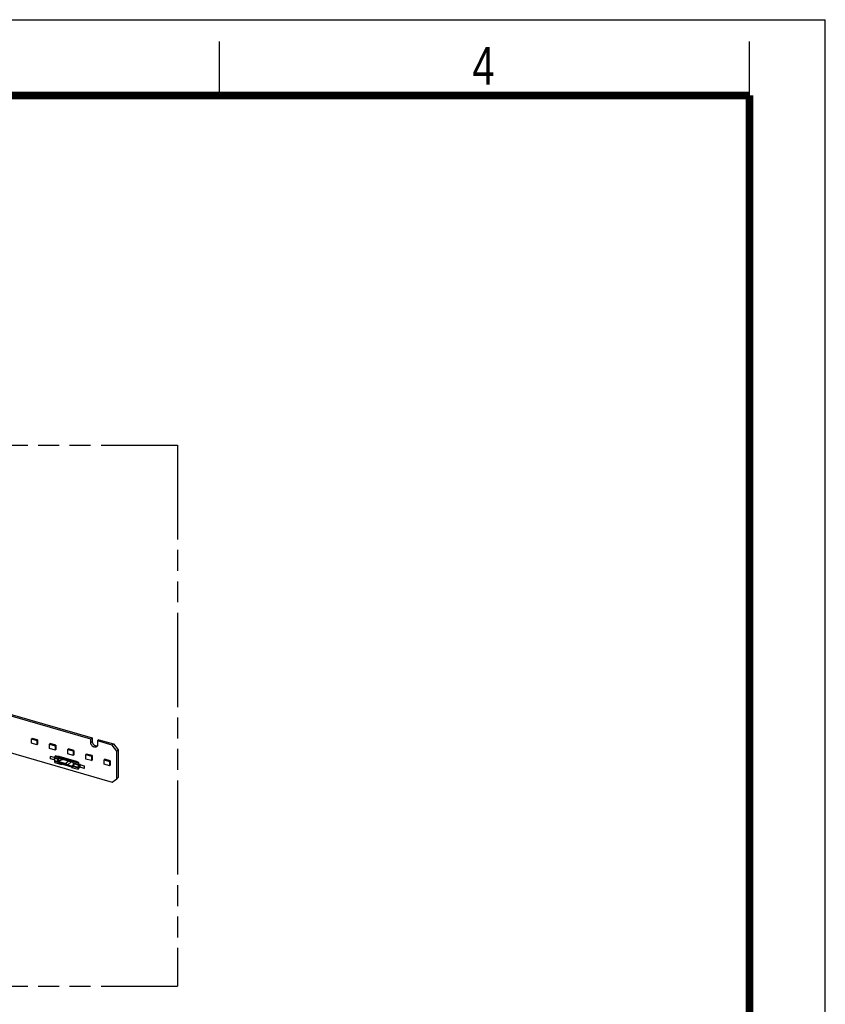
# Model space of a CAD drawing. Header units: millimetres. Extents: x 0 to 210, y 0 to 297.
# Tile 49 of 49: x 136 to 210, y 206 to 297. Entities that reach past the tile are written whole.
import ezdxf

# ---------------------------------------------------------------- set-up
doc = ezdxf.new("R2010")
doc.units = ezdxf.units.MM
doc.header["$LTSCALE"] = 19.36
doc.linetypes.add('PHANTOM', pattern=[0.8, 0.45, -0.05, 0.1, -0.05, 0.1, -0.05])
doc.layers.get('0').update_dxf_attribs({"linetype": 'CONTINUOUS'})
doc.layers.add('DEFAULT_3', color=7, linetype='PHANTOM')
doc.styles.add('TEXTSTYLE_2', font='txt', dxfattribs={"width": 0.75})

msp = doc.modelspace()

# ---------------------------------------------------------------- linework, layer by layer
at = {"color": 2, "linetype": 'Continuous'}
for p, q in [((0, 297), (210, 297)), ((210, 0), (210, 297)), ((154, 290), (154, 295)), ((203, 290), (203, 295))]:
    msp.add_line(p, q, dxfattribs=at)
at = {"color": 7, "linetype": 'Continuous'}
for p, q in [((64.2592, 249.5882), (144.0776, 226.5466)), ((142.1074, 230.5217), (124.6859, 235.5509)), ((124.8234, 235.67), (142.2449, 230.6408)), ((136.6914, 230.5841), (136.6289, 230.5299)), ((136.6289, 230.5299), (137.1341, 230.3841)), ((136.6289, 230.1258), (136.6289, 230.5299)), ((137.1966, 230.4382), (136.6914, 230.5841)), ((137.1341, 230.3841), (137.1966, 230.4382)), ((137.1341, 230.3841), (137.1341, 229.98)), ((137.1966, 230.4382), (137.1966, 230.0341)), ((142.2449, 230.6408), (142.1074, 230.5217)), ((142.1074, 230.1753), (142.1074, 230.5217)), ((142.2449, 230.6408), (142.2449, 230.2944)), ((142.8655, 230.4616), (142.728, 230.3426)), ((144.0776, 229.953), (142.728, 230.3426)), ((142.728, 230.3426), (142.728, 229.9962)), ((142.8655, 230.4616), (144.215, 230.0721)), ((137.1341, 229.98), (136.6289, 230.1258)), ((137.1341, 229.98), (137.1966, 230.0341)), ((138.3675, 230.1002), (138.305, 230.0461)), ((138.305, 230.0461), (138.8101, 229.9003)), ((138.305, 229.642), (138.305, 230.0461)), ((138.8101, 229.4961), (138.305, 229.642)), ((138.8726, 229.9544), (138.3675, 230.1002)), ((138.8101, 229.9003), (138.8726, 229.9544)), ((138.8101, 229.9003), (138.8101, 229.4961)), ((138.8101, 229.4961), (138.8726, 229.5503)), ((138.8726, 229.9544), (138.8726, 229.5503)), ((140.0435, 229.6164), (139.981, 229.5623)), ((139.981, 229.5623), (140.4862, 229.4165)), ((139.981, 229.1581), (139.981, 229.5623)), ((140.5487, 229.4706), (140.0435, 229.6164)), ((140.4862, 229.4165), (140.5487, 229.4706)), ((140.4862, 229.4165), (140.4862, 229.0123)), ((140.5487, 229.4706), (140.5487, 229.0664)), ((144.215, 230.0721), (144.0776, 229.953)), ((144.5106, 229.395), (144.0776, 229.953)), ((144.215, 230.0721), (144.6481, 229.5141)), ((144.6481, 229.5141), (144.5106, 229.395)), ((144.5106, 226.8546), (144.5106, 229.395)), ((144.6481, 229.5141), (144.6481, 226.9737)), ((139.1629, 228.9324), (140.7506, 228.4741)), ((140.4862, 229.0123), (139.981, 229.1581)), ((140.4862, 229.0123), (140.5487, 229.0664)), ((141.7195, 229.1326), (141.657, 229.0785)), ((141.657, 229.0785), (142.1622, 228.9326)), ((141.657, 228.6743), (141.657, 229.0785)), ((142.1622, 228.5285), (141.657, 228.6743)), ((142.2247, 228.9867), (141.7195, 229.1326)), ((142.1622, 228.9326), (142.2247, 228.9867)), ((142.1622, 228.9326), (142.1622, 228.5285)), ((142.1622, 228.5285), (142.2247, 228.5826)), ((142.2247, 228.9867), (142.2247, 228.5826)), ((143.3919, 228.6498), (143.3295, 228.5957)), ((143.3295, 228.5957), (143.8346, 228.4498)), ((143.3295, 228.1915), (143.3295, 228.5957)), ((143.8971, 228.504), (143.3919, 228.6498)), ((143.8346, 228.4498), (143.8971, 228.504)), ((143.8346, 228.4498), (143.8346, 228.0457)), ((143.8971, 228.504), (143.8971, 228.0998)), ((140.3295, 227.9606), (139.4995, 228.2002)), ((143.8346, 228.0457), (143.3295, 228.1915)), ((143.8346, 228.0457), (143.8971, 228.0998)), ((144.0776, 226.5466), (144.5106, 226.8546)), ((144.6481, 226.9737), (144.5106, 226.8546))]:
    msp.add_line(p, q, dxfattribs=at)
at = {"color": 9, "linetype": 'Continuous'}
for p, q in [((142.2449, 230.2944), (142.1074, 230.1753)), ((138.7301, 228.8192), (138.7301, 228.6027)), ((138.7984, 228.5156), (138.7984, 228.7321)), ((138.8007, 228.768), (138.8007, 228.7828)), ((139.0418, 228.6619), (139.0418, 228.4454)), ((139.1684, 228.4565), (139.1684, 228.673)), ((139.4574, 228.6715), (139.4574, 228.6287)), ((139.5207, 228.6343), (139.5207, 228.668)), ((139.7122, 228.7739), (139.6757, 228.7423)), ((140.5325, 228.015), (140.5325, 228.2315)), ((140.9491, 228.1113), (140.9491, 227.8948)), ((141.0724, 228.1206), (141.0724, 227.9041)), ((141.1341, 227.9087), (141.1341, 228.1252))]:
    msp.add_line(p, q, dxfattribs=at)
at = {"color": 6, "linetype": 'Continuous'}
for p, q in [((138.3943, 228.945), (138.3693, 228.9234)), ((138.7301, 228.8192), (138.3693, 228.9234)), ((138.3693, 228.7069), (138.3693, 228.9234)), ((138.7301, 228.6027), (138.3693, 228.7069)), ((138.3943, 228.945), (138.7551, 228.8409)), ((138.7484, 228.7754), (138.7484, 228.5589)), ((138.7851, 228.9224), (138.8518, 228.9801)), ((139.4058, 228.7432), (138.7851, 228.9224)), ((138.7851, 228.9224), (138.7851, 228.7961)), ((139.0882, 228.7086), (138.7851, 228.7961)), ((138.8018, 228.493), (138.7851, 228.4786)), ((138.7851, 228.4786), (139.0882, 228.3911)), ((138.7851, 228.3523), (138.7851, 228.4786)), ((139.0418, 228.6619), (138.7984, 228.7321)), ((139.0418, 228.4454), (138.7984, 228.5156)), ((138.8018, 228.7817), (138.8018, 228.7913)), ((138.9173, 228.7483), (138.8018, 228.7817)), ((138.8018, 228.493), (138.8018, 228.5147)), ((138.8018, 228.493), (139.1049, 228.4055)), ((138.8051, 228.7807), (138.8051, 228.7629)), ((138.8185, 228.7769), (138.8185, 228.7554)), ((138.8234, 228.7538), (139.1049, 228.6725)), ((139.7078, 228.733), (138.8518, 228.9801)), ((139.0839, 228.9131), (139.1125, 228.9379)), ((139.4058, 228.6566), (139.0882, 228.7483)), ((139.0882, 228.7086), (139.0882, 228.7483)), ((139.0882, 228.7086), (139.1049, 228.723)), ((139.0882, 228.3911), (139.1049, 228.4055)), ((139.1049, 228.6725), (139.1049, 228.723)), ((139.118, 228.6839), (139.1049, 228.6725)), ((139.1049, 228.4055), (139.1049, 228.4391)), ((139.1281, 228.3859), (139.1549, 228.4416)), ((139.1834, 228.7208), (139.1301, 228.6891)), ((139.1549, 228.4416), (139.1804, 228.4636)), ((139.1549, 228.4416), (139.8044, 228.2541)), ((139.1684, 228.673), (139.2274, 228.7081)), ((139.4574, 228.6287), (139.1684, 228.4565)), ((139.4058, 228.7432), (139.5058, 228.7721)), ((139.4058, 228.6566), (139.4058, 228.7432)), ((139.4856, 228.6797), (139.4058, 228.6566)), ((139.8044, 228.5861), (139.4829, 228.6789)), ((139.5058, 228.6732), (139.4856, 228.6797)), ((140.3295, 228.5343), (139.5058, 228.7721)), ((139.5058, 228.6732), (139.5058, 228.7721)), ((139.8632, 228.5701), (139.5058, 228.6732)), ((140.3512, 228.3945), (139.5207, 228.6343)), ((139.7078, 228.733), (139.7443, 228.7646)), ((139.8632, 228.5701), (139.8044, 228.5861)), ((140.0628, 228.4778), (139.8044, 228.2541)), ((139.8632, 228.5701), (139.9763, 228.5677)), ((140.3295, 228.4657), (139.9763, 228.5677)), ((139.9763, 228.1347), (140.295, 228.4108)), ((140.3295, 228.408), (140.3295, 228.5343)), ((140.9358, 228.3016), (140.3295, 228.4766)), ((140.3295, 228.408), (140.3512, 228.4018)), ((140.3512, 228.4018), (140.3512, 228.3837)), ((140.4915, 228.5068), (140.528, 228.5384)), ((141.0024, 228.3593), (140.4915, 228.5068)), ((140.553, 228.5311), (140.5165, 228.4996)), ((140.7326, 228.4793), (140.6961, 228.4477)), ((138.7851, 228.3523), (139.4058, 228.1731)), ((139.0882, 228.3514), (139.0882, 228.3911)), ((139.1281, 228.3859), (139.0882, 228.3514)), ((139.0882, 228.3514), (139.4058, 228.2597)), ((139.1281, 228.3859), (139.4856, 228.2827)), ((139.4058, 228.2597), (139.4856, 228.2827)), ((139.4058, 228.2597), (139.4058, 228.1731)), ((139.5058, 228.202), (139.4058, 228.1731)), ((139.5058, 228.3008), (139.4856, 228.2827)), ((139.5058, 228.3008), (139.8632, 228.1977)), ((139.5058, 228.3008), (139.5058, 228.202)), ((139.5058, 228.202), (140.3295, 227.9642)), ((139.8632, 228.1977), (139.8044, 228.2541)), ((139.9763, 228.1347), (139.8632, 228.1977)), ((139.9763, 228.1347), (140.3295, 228.0327)), ((140.3295, 228.0327), (140.3295, 227.9064)), ((140.3512, 227.9688), (140.3295, 227.975)), ((140.3295, 227.9064), (140.9358, 227.7314)), ((140.5172, 228.3358), (140.3512, 228.3837)), ((140.3911, 228.0213), (140.3512, 227.9868)), ((140.3512, 227.9868), (140.5172, 227.9389)), ((140.3512, 227.9868), (140.3512, 227.9688)), ((140.3911, 228.0213), (140.4179, 228.077)), ((140.3911, 228.0213), (140.5227, 227.9833)), ((140.4825, 228.133), (140.4179, 228.077)), ((140.4825, 228.0583), (140.4179, 228.077)), ((140.4825, 228.2749), (140.4825, 228.0583)), ((140.5172, 228.3313), (140.4885, 228.292)), ((140.5172, 228.3358), (140.5172, 228.2961)), ((140.9358, 228.1753), (140.5172, 228.2961)), ((140.5338, 227.993), (140.5172, 227.9786)), ((140.5172, 227.9786), (140.9358, 227.8577)), ((140.5172, 227.9786), (140.5172, 227.9389)), ((140.9491, 228.1113), (140.5325, 228.2315)), ((140.9491, 227.8948), (140.5325, 228.015)), ((140.5338, 228.26), (140.5338, 228.2913)), ((140.5338, 228.26), (140.9741, 228.1329)), ((140.5338, 228.0147), (140.5338, 227.993)), ((140.5338, 227.993), (140.9524, 227.8722)), ((140.9358, 228.3016), (141.0024, 228.3593)), ((140.9358, 228.3016), (140.9358, 228.1753)), ((140.9358, 228.1753), (140.9524, 228.1897)), ((140.9524, 227.8722), (140.9358, 227.8577)), ((140.9358, 227.7314), (140.9358, 227.8577)), ((141.0024, 227.7892), (140.9358, 227.7314)), ((140.9524, 228.1897), (140.9524, 228.1392)), ((140.9524, 227.8722), (140.9524, 227.8939)), ((141.0024, 228.1297), (141.0024, 228.3593)), ((141.0024, 227.7892), (141.0024, 227.8881)), ((141.4949, 228.0211), (141.1341, 228.1252)), ((141.4949, 227.8046), (141.1341, 227.9087)), ((141.1591, 228.1469), (141.5199, 228.0427)), ((141.4949, 228.0211), (141.5199, 228.0427)), ((141.4949, 228.0211), (141.4949, 227.8046)), ((141.4949, 227.8046), (141.5199, 227.8262)), ((141.5199, 227.8262), (141.5199, 228.0427))]:
    msp.add_line(p, q, dxfattribs=at)
at = {"color": 7, "linetype": 'Continuous', "const_width": 0.7}
for points in [[(7, 290), (203, 290)], [(203, 7), (203, 290)]]:
    msp.add_lwpolyline(points, dxfattribs=at)
at = {"color": 6, "linetype": 'Continuous'}
msp.add_arc((138.7724, 228.8003), 0.0332, 328.289237, 332.193213, dxfattribs=at)
at = {"color": 7, "linetype": 'Continuous'}
for points, knots in [([(142.2449, 230.2944), (142.2449, 230.2807), (142.2467, 230.2528), (142.2546, 230.2109), (142.2676, 230.1689), (142.2915, 230.1134), (142.3243, 230.0611), (142.3644, 230.014), (142.3978, 229.9818), (142.4339, 229.9533), (142.4839, 229.9213), (142.5374, 229.898), (142.5921, 229.8852), (142.6319, 229.8811), (142.6704, 229.8825), (142.6952, 229.8871), (142.7072, 229.8904)], [0, 0, 0, 0, 0.0593778, 0.120869, 0.1842748, 0.2492899, 0.3823719, 0.4496726, 0.5167667, 0.5831668, 0.6484176, 0.7737542, 0.8334979, 0.8910597, 0.9464907, 1, 1, 1, 1]), ([(142.6523, 229.8149), (142.6471, 229.8104), (142.6364, 229.802), (142.619, 229.7911), (142.6004, 229.7818), (142.5808, 229.7743), (142.5603, 229.7686), (142.5315, 229.7634), (142.4938, 229.7617), (142.4473, 229.7671), (142.4001, 229.7798), (142.3535, 229.7994), (142.3083, 229.8256), (142.2657, 229.8577), (142.2135, 229.9073), (142.1701, 229.9654), (142.1382, 230.0289), (142.1206, 230.0776), (142.1099, 230.1266), (142.1074, 230.1593), (142.1074, 230.1753)], [0, 0, 0, 0, 0.0259293, 0.0519738, 0.0782445, 0.1048444, 0.1318654, 0.1593859, 0.2161102, 0.2753821, 0.3372535, 0.4015469, 0.4678937, 0.5357787, 0.6045838, 0.7420087, 0.8094983, 0.8752844, 0.9388904, 1, 1, 1, 1]), ([(142.728, 229.9962), (142.728, 229.9871), (142.7272, 229.9691), (142.7235, 229.9426), (142.7174, 229.9173), (142.7089, 229.8934), (142.6981, 229.8709), (142.685, 229.8502), (142.6698, 229.8313), (142.6583, 229.8201), (142.6523, 229.8149)], [0, 0, 0, 0, 0.1348344, 0.2662135, 0.3943134, 0.5194324, 0.6419884, 0.7625096, 0.8816171, 1, 1, 1, 1]), ([(139.061, 228.9197), (139.0643, 228.9221), (139.0714, 228.9265), (139.0828, 228.9316), (139.095, 228.9353), (139.1123, 228.9385), (139.1354, 228.9387), (139.1537, 228.9351), (139.1629, 228.9324)], [0, 0, 0, 0, 0.1160332, 0.2335234, 0.3532034, 0.4756855, 0.73041, 1, 1, 1, 1]), ([(140.7506, 228.4741), (140.7602, 228.4713), (140.7794, 228.4638), (140.8018, 228.4505), (140.8187, 228.4377), (140.8348, 228.4233), (140.8458, 228.4112), (140.8525, 228.4026)], [0, 0, 0, 0, 0.2383792, 0.4867719, 0.6138305, 0.7420992, 1, 1, 1, 1])]:
    msp.add_open_spline(points, degree=3, knots=knots, dxfattribs=at)
at = {"color": 6, "linetype": 'Continuous'}
for points, knots in [([(138.7551, 228.7976), (138.7551, 228.7987), (138.7548, 228.8009), (138.7535, 228.8042), (138.7513, 228.8073), (138.7484, 228.8102), (138.7447, 228.8129), (138.7404, 228.8154), (138.7355, 228.8175), (138.732, 228.8187), (138.7301, 228.8192)], [0, 0, 0, 0, 0.0934694, 0.1915037, 0.2978031, 0.4147987, 0.5436906, 0.6846719, 0.8371626, 1, 1, 1, 1]), ([(138.7301, 228.6027), (138.732, 228.6022), (138.7355, 228.601), (138.7404, 228.5989), (138.7447, 228.5964), (138.7473, 228.5945), (138.7484, 228.5935)], [0, 0, 0, 0, 0.2783188, 0.5389193, 0.7798096, 1, 1, 1, 1]), ([(138.7529, 228.7902), (138.7525, 228.7896), (138.7519, 228.7884), (138.7511, 228.7869), (138.7506, 228.7857), (138.7501, 228.7844), (138.7493, 228.7823), (138.7486, 228.7792), (138.7484, 228.7767), (138.7484, 228.7754)], [0, 0, 0, 0, 0.1330159, 0.2629652, 0.3270174, 0.3903254, 0.5152479, 0.7596112, 1, 1, 1, 1]), ([(138.7484, 228.7754), (138.7484, 228.7732), (138.7491, 228.7687), (138.7512, 228.7634), (138.7534, 228.7598), (138.7549, 228.7578), (138.7574, 228.7546), (138.7619, 228.7501), (138.7692, 228.7447), (138.7779, 228.7398), (138.7851, 228.7367), (138.7902, 228.7348), (138.7938, 228.7335), (138.7966, 228.7327), (138.7984, 228.7321)], [0, 0, 0, 0, 0.0934516, 0.1914678, 0.2434793, 0.2703577, 0.2978966, 0.4148672, 0.5437347, 0.6846893, 0.8371508, 0.8769492, 0.9174161, 1, 1, 1, 1]), ([(138.7484, 228.5589), (138.7484, 228.5567), (138.7491, 228.5522), (138.7517, 228.5457), (138.756, 228.5394), (138.7619, 228.5336), (138.7692, 228.5282), (138.7779, 228.5233), (138.7877, 228.519), (138.7948, 228.5167), (138.7984, 228.5156)], [0, 0, 0, 0, 0.0934694, 0.1915037, 0.2978031, 0.4147987, 0.5436906, 0.6846719, 0.8371626, 1, 1, 1, 1]), ([(138.7529, 228.7902), (138.7536, 228.7913), (138.7547, 228.7937), (138.7551, 228.7963), (138.7551, 228.7976)], [0, 0, 0, 0, 0.5152589, 1, 1, 1, 1]), ([(138.7851, 228.8275), (138.7808, 228.8304), (138.7711, 228.8356), (138.7607, 228.8392), (138.7551, 228.8409)], [0, 0, 0, 0, 0.472007, 1, 1, 1, 1]), ([(138.8007, 228.7828), (138.8, 228.7817), (138.7988, 228.7793), (138.7984, 228.7767), (138.7984, 228.7754)], [0, 0, 0, 0, 0.5152589, 1, 1, 1, 1]), ([(138.7984, 228.7754), (138.7984, 228.7743), (138.7987, 228.7721), (138.8001, 228.7688), (138.8022, 228.7657), (138.8052, 228.7628), (138.8088, 228.76), (138.8132, 228.7576), (138.8181, 228.7555), (138.8216, 228.7543), (138.8234, 228.7538)], [0, 0, 0, 0, 0.0934694, 0.1915037, 0.2978031, 0.4147987, 0.5436906, 0.6846719, 0.8371626, 1, 1, 1, 1]), ([(138.9173, 228.7483), (138.9304, 228.7446), (138.9496, 228.736), (138.9728, 228.7203), (138.9838, 228.711), (138.9891, 228.706)], [0, 0, 0, 0, 0.4868014, 0.7411885, 1, 1, 1, 1]), ([(139.0418, 228.6619), (139.047, 228.6604), (139.0578, 228.6579), (139.0746, 228.6557), (139.0918, 228.6549), (139.1091, 228.6557), (139.1258, 228.6579), (139.1415, 228.6615), (139.1558, 228.6664), (139.1645, 228.6707), (139.1684, 228.673)], [0, 0, 0, 0, 0.1246954, 0.2552785, 0.3888886, 0.5224987, 0.6530818, 0.7777772, 0.8940697, 1, 1, 1, 1]), ([(139.1684, 228.4565), (139.1645, 228.4542), (139.1558, 228.4499), (139.1415, 228.445), (139.1258, 228.4414), (139.1091, 228.4392), (139.0918, 228.4384), (139.0746, 228.4392), (139.0578, 228.4414), (139.047, 228.4439), (139.0418, 228.4454)], [0, 0, 0, 0, 0.1059303, 0.2222228, 0.3469182, 0.4775013, 0.6111114, 0.7447215, 0.8753046, 1, 1, 1, 1]), ([(139.1301, 228.6891), (139.1283, 228.688), (139.1244, 228.686), (139.1202, 228.6845), (139.118, 228.6839)], [0, 0, 0, 0, 0.4780938, 1, 1, 1, 1]), ([(139.4574, 228.6287), (139.4594, 228.6299), (139.4637, 228.632), (139.4708, 228.6345), (139.4787, 228.6363), (139.4871, 228.6374), (139.4957, 228.6378), (139.5043, 228.6374), (139.5127, 228.6363), (139.5181, 228.635), (139.5207, 228.6343)], [0, 0, 0, 0, 0.1059303, 0.2222228, 0.3469182, 0.4775013, 0.6111114, 0.7447215, 0.8753046, 1, 1, 1, 1]), ([(140.4885, 228.292), (140.4876, 228.2906), (140.4858, 228.2879), (140.4839, 228.2836), (140.4827, 228.2793), (140.4825, 228.2763), (140.4825, 228.2749)], [0, 0, 0, 0, 0.2669569, 0.519815, 0.7625578, 1, 1, 1, 1]), ([(140.4825, 228.2749), (140.4825, 228.2727), (140.4831, 228.2681), (140.4858, 228.2616), (140.4901, 228.2554), (140.496, 228.2495), (140.5033, 228.2441), (140.5119, 228.2392), (140.5218, 228.2349), (140.5288, 228.2326), (140.5325, 228.2315)], [0, 0, 0, 0, 0.0934694, 0.1915037, 0.2978031, 0.4147987, 0.5436906, 0.6846719, 0.8371626, 1, 1, 1, 1]), ([(140.5325, 228.015), (140.5288, 228.0161), (140.5218, 228.0184), (140.5119, 228.0227), (140.5033, 228.0276), (140.496, 228.033), (140.4901, 228.0389), (140.4858, 228.0451), (140.4831, 228.0516), (140.4825, 228.0562), (140.4825, 228.0583)], [0, 0, 0, 0, 0.1628374, 0.3153281, 0.4563094, 0.5852013, 0.7021969, 0.8084963, 0.9065306, 1, 1, 1, 1]), ([(140.5325, 228.2749), (140.5325, 228.2758), (140.5327, 228.2778), (140.5334, 228.2797), (140.5338, 228.2806)], [0, 0, 0, 0, 0.4998849, 1, 1, 1, 1]), ([(140.5338, 228.2691), (140.5334, 228.27), (140.5327, 228.2719), (140.5325, 228.2739), (140.5325, 228.2749)], [0, 0, 0, 0, 0.5096104, 1, 1, 1, 1]), ([(140.6785, 228.2183), (140.6839, 228.2203), (140.6952, 228.2233), (140.7131, 228.225), (140.7317, 228.2237), (140.7441, 228.221), (140.7503, 228.2192)], [0, 0, 0, 0, 0.2353353, 0.4795976, 0.7343146, 1, 1, 1, 1]), ([(140.7503, 228.2192), (140.7634, 228.2154), (140.7827, 228.2068), (140.8059, 228.1911), (140.8169, 228.1818), (140.8222, 228.1768)], [0, 0, 0, 0, 0.4868014, 0.7411885, 1, 1, 1, 1]), ([(140.9491, 228.1113), (140.9541, 228.1098), (140.9645, 228.1074), (140.9806, 228.1052), (140.9972, 228.1044), (141.0139, 228.1049), (141.0302, 228.1068), (141.0456, 228.1101), (141.0597, 228.1145), (141.0684, 228.1184), (141.0724, 228.1206)], [0, 0, 0, 0, 0.1237343, 0.2532011, 0.3857702, 0.5186525, 0.6490401, 0.774252, 0.8918883, 1, 1, 1, 1]), ([(140.9491, 227.8948), (140.9541, 227.8933), (140.9645, 227.8909), (140.9806, 227.8887), (140.9972, 227.8879), (141.0139, 227.8884), (141.0302, 227.8903), (141.0456, 227.8936), (141.0597, 227.898), (141.0684, 227.9019), (141.0724, 227.9041)], [0, 0, 0, 0, 0.1237336, 0.2532012, 0.385771, 0.5186525, 0.6490393, 0.774252, 0.8918889, 1, 1, 1, 1]), ([(141.0357, 228.1376), (141.0337, 228.1365), (141.0294, 228.1346), (141.0223, 228.1323), (141.0146, 228.1307), (141.0065, 228.1298), (140.9981, 228.1295), (140.9898, 228.1299), (140.9818, 228.131), (140.9766, 228.1322), (140.9741, 228.1329)], [0, 0, 0, 0, 0.1081111, 0.225748, 0.3509607, 0.4813475, 0.614229, 0.7467988, 0.8762664, 1, 1, 1, 1]), ([(141.1591, 228.1469), (141.154, 228.1483), (141.1436, 228.1508), (141.1275, 228.153), (141.1109, 228.1538), (141.0942, 228.1533), (141.078, 228.1514), (141.0626, 228.1481), (141.0484, 228.1437), (141.0397, 228.1398), (141.0357, 228.1376)], [0, 0, 0, 0, 0.1237336, 0.2532012, 0.385771, 0.5186525, 0.6490393, 0.774252, 0.8918889, 1, 1, 1, 1]), ([(141.1341, 228.1252), (141.1316, 228.126), (141.1263, 228.1272), (141.1183, 228.1283), (141.11, 228.1287), (141.1016, 228.1284), (141.0935, 228.1275), (141.0858, 228.1259), (141.0787, 228.1236), (141.0744, 228.1217), (141.0724, 228.1206)], [0, 0, 0, 0, 0.1237336, 0.2532012, 0.385771, 0.5186525, 0.6490393, 0.774252, 0.8918889, 1, 1, 1, 1]), ([(141.0724, 227.9041), (141.0744, 227.9052), (141.0787, 227.9071), (141.0858, 227.9094), (141.0935, 227.911), (141.1016, 227.9119), (141.11, 227.9122), (141.1183, 227.9118), (141.1263, 227.9107), (141.1316, 227.9095), (141.1341, 227.9087)], [0, 0, 0, 0, 0.1081111, 0.225748, 0.3509607, 0.4813475, 0.614229, 0.7467988, 0.8762664, 1, 1, 1, 1])]:
    msp.add_open_spline(points, degree=3, knots=knots, dxfattribs=at)
at = {"layer": 'DEFAULT_3', "color": 91, "linetype": 'PHANTOM', "true_color": 0x80ff80}
for p, q in [((50.1286, 257.68), (150.1286, 257.68)), ((150.1286, 257.68), (150.1286, 207.68)), ((50.1286, 207.68), (150.1286, 207.68))]:
    msp.add_line(p, q, dxfattribs=at)

# ---------------------------------------------------------------- texts
at = {"color": 5, "linetype": 'Continuous', "style": 'TEXTSTYLE_2', "width": 0.785714}
msp.add_text('4', height=3.5, dxfattribs=at).set_placement((177.3831, 290.9911))

doc.saveas('drawing.dxf')
